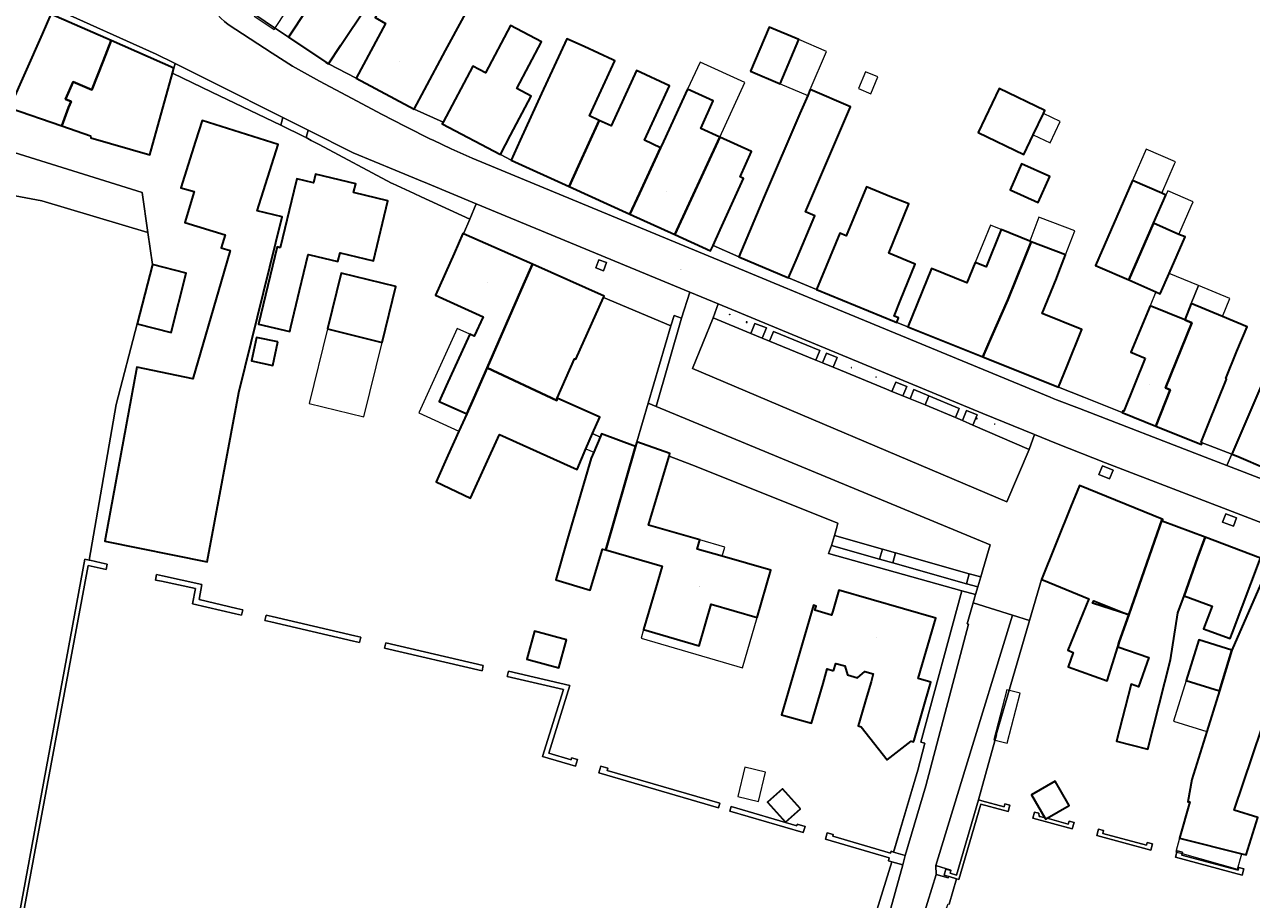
# Model space of a CAD drawing. Header units: metres. Extents: x 200176 to 205485, y 394066 to 399855.
# Tile 67 of 230: x 203561 to 203701, y 395724 to 395824. Entities that reach past the tile are written whole.
import ezdxf
from ezdxf.enums import TextEntityAlignment as Align

# ---------------------------------------------------------------- set-up
doc = ezdxf.new("R2010")
doc.units = ezdxf.units.M
doc.layers.get('0').update_dxf_attribs({"lineweight": 25})
for name, color, linetype, lineweight in [('B-WE-GR-BEPLANTING_CULTUUR_HEESTERS-GV', 90, 'Continuous', 18), ('B-WE-GR-GRAS-GV', 60, 'Continuous', 13), ('B-WE-GR-HAAG-GV', 90, 'Continuous', 13), ('B-WE-IE-MEUBILAIR_WEGMEUBILAIR-GV', 7, 'Continuous', 18), ('B-WE-IE-MEUBILAIR_WEGMEUBILAIR-S', 7, 'Continuous', 25), ('B-WE-IE-TERREINAFSCHEIDING_KUNSTMATIG_HEKWERK-G', 20, 'IE-TERREINAFSCHEIDING-KUNSTMATIG', 18), ('B-WE-IE-TERREINAFSCHEIDING_KUNSTMATIG_MUUR-GV', 90, 'Continuous', 18), ('B-WE-OG-BEBOUWING-GV', 7, 'Continuous', 35), ('B-WE-OG-BEBOUWING-T18', 10, 'Continuous', 18), ('B-WE-OG-BEBOUWING_LUIFEL-GV', 7, 'Continuous', 18), ('B-WE-OG-TERREIN_ERF-GV', 7, 'Continuous', 18), ('B-WE-OG-TOPOGRAFIE-T18', 10, 'Continuous', 18), ('B-WE-OG-WEG-GV', 7, 'Continuous', 18), ('B-WE-VH-GOOT-G', 170, 'Continuous', 18), ('B-WE-VH-VERHARDING_ASFALT-GV', 252, 'Continuous', 18), ('B-WE-VH-VERHARDING_FUNDERING_ZAND-GV', 7, 'Continuous', 18), ('B-WE-VH-VERHARDING_SIERBESTRATING-GV', 252, 'Continuous', 18), ('B-WE-VH-VERHARDING_STRAATBAKSTEEN-GV', 252, 'Continuous', 18)]:
    doc.layers.add(name, color=color, linetype=linetype, lineweight=lineweight)
doc.styles.add('NLCS-ISO-M20-T18', font='NLCS-ISO.ttf', dxfattribs={"height": 0.036})
doc.linetypes.add('IE-TERREINAFSCHEIDING-KUNSTMATIG', pattern='A,4,[82,NLCS.shx,S=0.75,R=90,X=0,Y=0],4,-2', length=10)

# ---------------------------------------------------------------- blocks, each defined once
blk = doc.blocks.new('SIE-WEG_AFVALBAK-SO')
at = {"linetype": 'ByBlock', "lineweight": 18}
h = blk.add_hatch(color=0, dxfattribs=at)
h.dxf.hatch_style = 1
h.paths.add_polyline_path([(-1.5, -1.5), (1.5, -1.5), (1.5, 1.5), (-1.5, 1.5)])
at = {"color": 0, "linetype": 'ByBlock', "lineweight": 18}
for points in [[(-2, -2), (2, -2), (2, 2), (-2, 2)], [(-1.5, -1.5), (1.5, -1.5), (1.5, 1.5), (-1.5, 1.5)]]:
    blk.add_lwpolyline(points, close=True, dxfattribs=at)
blk = doc.blocks.new('SIE-WEG_ZITBANK-SO')
at = {"color": 0, "linetype": 'ByBlock', "lineweight": 18}
blk.add_lwpolyline([(-0.9, -1.6), (-0.9, -0.2), (1.1, -0.2), (1.1, -1.6), (1.3, -1.6), (1.3, -0.2), (1.5, 1.8), (1.3, 1.8), (1.1, 0), (-1.1, 0), (-1.1, -1.6)], close=True, dxfattribs=at)

msp = doc.modelspace()

# ---------------------------------------------------------------- linework, layer by layer
at = {"layer": 'B-WE-GR-BEPLANTING_CULTUUR_HEESTERS-GV', "flags": 128}
for points in [[(203633.266, 395780.812), (203636.177, 395790.884), (203635.33, 395791.211), (203634.949, 395790.009), (203632.35, 395781.17)], [(203653.629, 395766.076), (203653.305, 395764.941), (203658.793, 395763.372), (203659.117, 395764.507)], [(203660.285, 395762.946), (203668.696, 395760.534), (203669.014, 395761.686), (203660.603, 395764.098)]]:
    msp.add_lwpolyline(points, close=True, dxfattribs=at)
at = {"layer": 'B-WE-GR-GRAS-GV', "flags": 128}
for points in [[(203574.04, 395790.255), (203575.781, 395797.029), (203575.252, 395800.694), (203563.122, 395804.282), (203538.768, 395808.873), (203527.271, 395811.04), (203519.427, 395813.841), (203518.014, 395809.882), (203504.543, 395772.381), (203480.015, 395781.541), (203475.562, 395783.377), (203474.153, 395783.958), (203467.573, 395767.474), (203466.56, 395763.981), (203468.315, 395763.351), (203468.097, 395762.749), (203467.396, 395760.809)], [(203538.768, 395808.873), (203563.122, 395804.282), (203575.252, 395800.694), (203574.597, 395805.234), (203559.998, 395809.809)], [(203558.968, 395714.048), (203568.053, 395763.362), (203568.548, 395763.256), (203571.611, 395781.035), (203574.04, 395790.255)]]:
    msp.add_lwpolyline(points, dxfattribs=at)
at = {"layer": 'B-WE-GR-HAAG-GV', "flags": 128}
for points in [[(203651.507, 395786.104), (203651.952, 395787.208), (203646.665, 395789.381), (203646.22, 395788.277)], [(203662.708, 395782.746), (203662.291, 395781.696), (203663.973, 395780.994), (203667.461, 395779.538), (203667.878, 395780.588), (203664.404, 395782.038)]]:
    msp.add_lwpolyline(points, close=True, dxfattribs=at)
at = {"layer": 'B-WE-IE-MEUBILAIR_WEGMEUBILAIR-GV', "flags": 128}
for points in [[(203626.75, 395797.567), (203626.393, 395796.644), (203627.256, 395796.319), (203627.604, 395797.246)], [(203645.397, 395788.616), (203645.877, 395789.781), (203644.543, 395790.286), (203644.079, 395789.159)], [(203652.271, 395785.793), (203653.476, 395785.304), (203653.947, 395786.388), (203652.717, 395786.894)], [(203660.658, 395783.602), (203660.19, 395782.533), (203661.432, 395782.038), (203661.877, 395783.093)], [(203669.447, 395778.677), (203669.923, 395779.844), (203668.692, 395780.343), (203668.234, 395779.203)], [(203683.822, 395773.04), (203685.017, 395772.53), (203685.441, 395773.541), (203684.23, 395774.038)], [(203697.932, 395767.584), (203699.176, 395767.122), (203699.534, 395768.084), (203698.317, 395768.553)]]:
    msp.add_lwpolyline(points, close=True, dxfattribs=at)
at = {"layer": 'B-WE-IE-TERREINAFSCHEIDING_KUNSTMATIG_HEKWERK-G', "flags": 128}
for points in [[(203677.256, 395761.058), (203675.892, 395756.378)], [(203675.892, 395756.378), (203672.084, 395743.314), (203672.141, 395743.297), (203670.892, 395738.785)], [(203663.137, 395739.256), (203663.965, 395742.364), (203663.509, 395742.477)], [(203663.137, 395739.256), (203660.355, 395729.858)], [(203670.063, 395735.861), (203670.892, 395738.785)], [(203670.063, 395735.861), (203667.55, 395727.286), (203666.829, 395727.494)], [(203670.44, 395735.763), (203670.063, 395735.861)], [(203670.338, 395735.376), (203672.909, 395734.707), (203673.48, 395734.558), (203673.666, 395735.275), (203673.095, 395735.424), (203673.009, 395735.094), (203670.44, 395735.763)], [(203670.338, 395735.376), (203667.821, 395726.79), (203667.568, 395726.864)], [(203666.921, 395727.808), (203666.364, 395727.97), (203666.161, 395727.272), (203666.684, 395727.12)], [(203666.829, 395727.494), (203666.921, 395727.808)], [(203666.934, 395727.853), (203666.921, 395727.808)], [(203666.684, 395727.12), (203666.619, 395726.953)], [(203666.684, 395727.12), (203666.718, 395727.11)], [(203666.718, 395727.11), (203667.568, 395726.864)]]:
    msp.add_lwpolyline(points, dxfattribs=at)
at = {"layer": 'B-WE-IE-TERREINAFSCHEIDING_KUNSTMATIG_MUUR-GV', "flags": 128}
for points in [[(203568.053, 395763.362), (203558.968, 395714.048), (203554.85, 395691.251), (203554.617, 395691.296), (203554.58, 395691.106), (203554.521, 395690.806), (203555.133, 395690.687), (203555.169, 395690.882), (203559.9, 395716.87), (203568.442, 395762.633), (203569.794, 395762.342), (203570.479, 395762.195), (203570.611, 395762.812), (203569.927, 395762.959), (203568.636, 395763.237), (203568.548, 395763.256)], [(203585.25, 395757.133), (203585.932, 395756.976), (203586.074, 395757.589), (203585.392, 395757.747), (203581.09, 395758.742), (203581.416, 395760.488), (203576.919, 395761.455), (203576.234, 395761.602), (203576.102, 395760.986), (203576.786, 395760.838), (203580.684, 395760), (203580.36, 395758.264)], [(203589.426, 395756.814), (203588.744, 395756.972), (203588.602, 395756.358), (203589.284, 395756.2), (203598.742, 395754.013), (203599.424, 395753.855), (203599.566, 395754.469), (203598.884, 395754.627)], [(203602.41, 395753.811), (203602.268, 395753.197), (203613.394, 395750.624), (203613.536, 395751.238)], [(203623.558, 395740.447), (203621.006, 395741.192), (203623.419, 395748.952), (203616.408, 395750.574), (203616.267, 395749.96), (203622.694, 395748.473), (203620.315, 395740.821), (203624.054, 395739.729), (203624.278, 395740.494), (203623.627, 395740.684)], [(203640.56, 395735.48), (203627.675, 395739.244), (203627.744, 395739.481), (203626.952, 395739.713), (203626.728, 395738.947), (203640.406, 395734.952)], [(203670.338, 395735.376), (203672.909, 395734.707), (203673.48, 395734.558), (203673.666, 395735.275), (203673.095, 395735.424), (203673.009, 395735.094), (203670.44, 395735.763), (203670.063, 395735.861), (203667.55, 395727.286), (203666.829, 395727.494), (203666.921, 395727.808), (203666.364, 395727.97), (203666.161, 395727.272), (203666.684, 395727.12), (203666.718, 395727.11), (203667.568, 395726.864), (203667.821, 395726.79)], [(203649.332, 395732.917), (203641.859, 395735.1), (203641.705, 395734.572), (203650.064, 395732.13), (203650.274, 395732.848), (203649.388, 395733.107)], [(203676.965, 395734.336), (203676.458, 395734.464), (203676.286, 395733.781), (203680.788, 395732.561), (203680.981, 395733.279), (203680.411, 395733.432), (203680.322, 395733.1), (203677.9, 395733.766), (203677.736, 395733.672), (203677.64, 395733.838), (203677.124, 395733.98), (203676.995, 395733.969)], [(203652.604, 395731.388), (203659.895, 395729.258), (203659.797, 395728.897), (203660.186, 395728.791), (203661.424, 395728.456), (203661.714, 395729.526), (203660.373, 395729.918), (203660.1, 395729.998), (203660.039, 395729.789), (203653.431, 395731.72), (203653.486, 395731.91), (203652.814, 395732.106)], [(203689.957, 395730.847), (203689.335, 395731.021), (203689.246, 395730.703), (203684.266, 395732.034), (203684.357, 395732.372), (203683.777, 395732.526), (203683.583, 395731.801), (203689.761, 395730.144)], [(203692.721, 395729.915), (203692.568, 395729.344), (203700.179, 395727.286), (203700.38, 395727.988), (203699.812, 395728.15), (203699.721, 395727.833), (203693.29, 395729.564), (203693.337, 395729.741), (203693.378, 395729.893), (203692.76, 395730.059)]]:
    msp.add_lwpolyline(points, close=True, dxfattribs=at)
at = {"layer": 'B-WE-OG-BEBOUWING-GV', "flags": 128}
for points in [[(203595.506, 395829.36), (203591.295, 395822.998), (203595.58, 395820.132), (203595.578, 395820.129), (203595.855, 395819.948), (203597.267, 395822.068), (203605.982, 395835.158)], [(203704.937, 395789.224), (203699.003, 395775.35), (203699.527, 395775.18), (203703.06, 395773.648)]]:
    msp.add_lwpolyline(points, dxfattribs=at)
for points in [[(203609.242, 395821.466), (203613.402, 395829.216), (203609.482, 395831.269), (203605.562, 395833.323), (203601.193, 395825.258), (203602.388, 395824.556), (203599.044, 395818.307), (203605.657, 395814.768), (203606.837, 395816.972)], [(203570.141, 395820.268), (203571.059, 395822.596), (203564.187, 395825.63), (203563.177, 395823.343), (203559.461, 395814.924), (203565.419, 395812.87), (203566.184, 395814.961), (203566.485, 395815.656), (203565.861, 395815.926), (203566.712, 395817.892), (203568.839, 395816.965)], [(203616.656, 395811.806), (203619.004, 395816.251), (203617.381, 395817.114), (203620.205, 395822.458), (203616.644, 395824.34), (203613.776, 395818.926), (203612.339, 395819.683), (203608.954, 395813.274), (203608.861, 395813.097), (203615.488, 395809.596)], [(203644.043, 395819.109), (203647.434, 395817.674), (203649.566, 395822.712), (203646.175, 395824.147)], [(203571.059, 395822.596), (203570.141, 395820.268), (203568.839, 395816.965), (203566.712, 395817.892), (203565.861, 395815.926), (203566.485, 395815.656), (203566.184, 395814.961), (203565.419, 395812.87), (203568.716, 395811.734), (203568.741, 395811.505), (203575.479, 395809.557), (203578.046, 395818.862), (203578.206, 395819.441)], [(203624.425, 395808.286), (203626.782, 395813.486), (203625.663, 395814), (203628.559, 395820.298), (203628.349, 395820.394), (203625.052, 395821.909), (203623.065, 395822.818), (203620.185, 395816.572), (203617.758, 395811.224), (203616.716, 395808.928), (203623.352, 395805.918)], [(203623.352, 395805.918), (203630.28, 395802.775), (203631.362, 395805.118), (203633.785, 395810.362), (203631.927, 395811.214), (203634.787, 395817.448), (203631.031, 395819.172), (203628.141, 395812.861), (203626.782, 395813.486), (203624.425, 395808.286)], [(203631.362, 395805.118), (203630.28, 395802.775), (203635.393, 395800.456), (203640.552, 395811.578), (203638.368, 395812.579), (203639.804, 395815.713), (203636.864, 395817.06), (203634.115, 395811.08), (203633.785, 395810.362)], [(203648.386, 395795.502), (203649.358, 395797.806), (203651.382, 395802.603), (203650.341, 395803.049), (203655.475, 395815.053), (203650.868, 395817.024), (203650.577, 395816.344), (203649.685, 395814.259), (203645.654, 395804.881), (203642.707, 395797.898)], [(203670.031, 395812.102), (203675.265, 395809.601), (203676.335, 395811.84), (203677.506, 395814.289), (203677.661, 395814.614), (203672.427, 395817.115)], [(203583.631, 395795.101), (203580.392, 395783.985), (203573.975, 395785.314), (203570.327, 395765.432), (203582.008, 395763.05), (203585.621, 395782.424), (203590.569, 395802.458), (203587.728, 395803.168), (203590.132, 395810.733), (203581.456, 395813.49), (203580.699, 395811.107), (203579.004, 395805.772), (203580.528, 395805.374), (203579.456, 395801.816), (203584.055, 395800.403), (203583.609, 395798.939), (203584.65, 395798.629)], [(203639.77, 395799.19), (203640.592, 395801.002), (203643.251, 395806.861), (203642.859, 395807.042), (203644.172, 395809.919), (203640.552, 395811.578), (203635.393, 395800.456), (203639.499, 395798.593)], [(203678.227, 395807.085), (203675.001, 395808.516), (203673.679, 395805.536), (203676.905, 395804.104)], [(203590.357, 395798.947), (203589.995, 395799.034), (203587.885, 395790.226), (203591.446, 395789.373), (203591.572, 395789.899), (203592.571, 395794.064), (203593.558, 395798.18), (203593.75, 395798.134), (203596.946, 395797.368), (203597.184, 395798.376), (203600.995, 395797.463), (203602.634, 395804.3), (203598.732, 395805.25), (203598.972, 395806.252), (203594.398, 395807.349), (203594.158, 395806.347), (203592.242, 395806.807), (203591.903, 395805.395)], [(203660.738, 395790.411), (203660.951, 395790.929), (203660.687, 395791.037), (203660.432, 395791.142), (203661.169, 395792.936), (203662.864, 395797.066), (203659.831, 395798.333), (203662.143, 395803.953), (203659.953, 395804.786), (203657.29, 395805.903), (203654.963, 395800.317), (203654.25, 395800.617), (203651.601, 395794.161), (203660.469, 395790.521)], [(203690.06, 395801.731), (203691.471, 395804.963), (203690.995, 395805.171), (203687.67, 395806.626), (203683.425, 395796.928), (203683.7, 395796.807), (203687.236, 395795.262)], [(203687.236, 395795.262), (203690.336, 395793.907), (203690.832, 395793.691), (203691.846, 395796.011), (203693.665, 395800.172), (203692.941, 395800.47), (203690.06, 395801.731)], [(203611.992, 395789.082), (203609.316, 395783.183), (203608.501, 395781.386), (203611.647, 395779.958), (203612.466, 395781.764), (203613.983, 395785.234), (203618.141, 395794.757), (203619.142, 395797.048), (203611.277, 395800.53), (203611.209, 395800.56), (203610.197, 395798.274), (203608.087, 395793.508), (203613.523, 395791.061), (203612.518, 395788.848)], [(203662.024, 395789.904), (203670.578, 395786.475), (203671.575, 395788.769), (203673.417, 395793.008), (203675.329, 395797.728), (203676.1, 395799.629), (203675.936, 395799.696), (203672.671, 395801.019), (203670.938, 395796.744), (203669.705, 395797.244), (203668.764, 395794.924), (203664.698, 395796.576)], [(203680.16, 395785.328), (203681.871, 395789.598), (203677.353, 395791.42), (203678.969, 395795.427), (203679.246, 395796.14), (203680.011, 395798.112), (203676.1, 395799.629), (203675.329, 395797.728), (203673.417, 395793.008), (203671.575, 395788.769), (203670.578, 395786.475), (203679.23, 395783.007)], [(203575.781, 395797.029), (203574.04, 395790.255), (203577.889, 395789.266), (203579.63, 395796.04)], [(203595.766, 395789.664), (203601.994, 395788.131), (203603.562, 395794.495), (203597.333, 395796.029)], [(203627.269, 395793.261), (203627.339, 395793.418), (203619.142, 395797.048), (203618.141, 395794.757), (203613.983, 395785.234), (203621.935, 395781.479), (203621.969, 395781.75), (203623.968, 395786.263), (203624.105, 395786.202)], [(203689.089, 395786.326), (203686.66, 395780.272), (203686.558, 395780.313), (203686.476, 395780.109), (203690.313, 395778.57), (203691.969, 395782.704), (203691.43, 395782.92), (203694.417, 395790.38), (203693.627, 395790.697), (203689.664, 395792.287), (203687.471, 395786.998)], [(203693.627, 395790.697), (203694.417, 395790.38), (203691.43, 395782.92), (203691.969, 395782.704), (203690.313, 395778.57), (203695.525, 395776.479), (203695.604, 395776.674), (203695.501, 395776.715), (203696.354, 395778.84), (203698.403, 395783.947), (203698.297, 395783.992), (203699.576, 395787.132), (203700.733, 395789.915), (203697.921, 395791.084), (203694.369, 395792.561)], [(203590.082, 395788.177), (203587.632, 395788.687), (203587.075, 395786.009), (203589.525, 395785.499)], [(203615.375, 395777.615), (203624.265, 395773.602), (203625.261, 395775.967), (203625.995, 395777.708), (203626.831, 395779.601), (203621.969, 395781.75), (203621.935, 395781.479), (203613.983, 395785.234), (203612.466, 395781.764), (203611.647, 395779.958), (203610.755, 395777.991), (203609.5, 395775.223), (203608.165, 395772.21), (203612.071, 395770.324)], [(203621.811, 395761.015), (203625.756, 395759.835), (203627.157, 395764.521), (203627.525, 395764.415), (203630.91, 395776.248), (203627.033, 395777.665), (203626.891, 395777.312), (203626.143, 395775.585), (203625.852, 395774.914), (203623.166, 395765.674)], [(203634.746, 395775.116), (203634.844, 395775.446), (203631.055, 395776.77), (203630.91, 395776.248), (203627.525, 395764.415), (203633.949, 395762.559), (203633.224, 395760.088), (203631.835, 395755.321), (203638.171, 395753.476), (203639.56, 395758.242), (203644.824, 395756.709), (203646.37, 395762.101), (203640.81, 395763.695), (203637.952, 395764.514), (203638.254, 395765.572), (203632.416, 395767.236)], [(203691.048, 395767.924), (203681.616, 395771.783), (203680.634, 395769.366), (203677.256, 395761.058), (203677.507, 395760.956), (203682.683, 395758.852), (203680.288, 395752.962), (203680.893, 395752.723), (203680.306, 395751.076), (203684.782, 395749.481), (203686.002, 395753.367), (203686.149, 395753.919), (203687.228, 395757.004), (203690.173, 395765.422)], [(203695.943, 395765.876), (203691.063, 395767.712), (203691.135, 395767.888), (203691.048, 395767.924), (203690.173, 395765.422), (203687.228, 395757.004), (203686.149, 395753.919), (203686.002, 395753.367), (203689.514, 395752.139), (203688.344, 395748.794), (203687.507, 395749.087), (203685.846, 395742.584), (203689.402, 395741.675), (203692.007, 395751.871), (203692.835, 395757.251), (203693.54, 395759.182), (203695.098, 395763.523)], [(203693.54, 395759.182), (203696.736, 395758.016), (203695.782, 395755.403), (203698.815, 395754.296), (203699.064, 395754.978), (203702.269, 395763.495), (203695.943, 395765.876), (203695.098, 395763.523)], [(203712.133, 395750.287), (203715.595, 395758.744), (203715.69, 395758.975), (203710.163, 395761.237), (203709.421, 395759.423), (203708.234, 395759.909), (203708.977, 395761.722), (203703.764, 395763.856), (203703.392, 395763.005), (203699.018, 395752.988), (203697.574, 395748.336), (203696.131, 395743.685), (203694.43, 395738.204), (203693.992, 395735.667), (203694.216, 395735.637), (203693.042, 395731.48), (203700.139, 395729.709), (203700.652, 395729.581), (203701.958, 395733.843), (203699.27, 395734.713), (203703.451, 395747.117), (203705.387, 395752.859), (203707.026, 395752.234)], [(203653.512, 395750.629), (203653.777, 395751.466), (203654.813, 395751.173), (203655.137, 395750.142), (203656.277, 395749.82), (203657.093, 395750.528), (203658.068, 395750.252), (203657.822, 395749.375), (203657.34, 395747.715), (203656.354, 395744.314), (203656.689, 395744.217), (203659.658, 395740.439), (203662.389, 395742.563), (203662.662, 395742.484), (203662.717, 395742.674), (203664.639, 395749.299), (203663.189, 395749.72), (203665.189, 395756.63), (203654.144, 395759.843), (203653.446, 395757.442), (203653.312, 395756.982), (203651.411, 395757.535), (203651.55, 395758.015), (203651.243, 395758.104), (203647.603, 395745.601), (203651.004, 395744.625), (203652.327, 395749.17), (203652.811, 395750.833)], [(203687.228, 395757.004), (203683.109, 395758.334), (203683.25, 395758.621)], [(203623.024, 395754.169), (203619.395, 395755.155), (203618.522, 395751.946), (203622.151, 395750.96)], [(203693.782, 395749.513), (203697.574, 395748.336), (203699.018, 395752.988), (203695.226, 395754.165)], [(203649.738, 395734.831), (203647.698, 395737.129), (203646.007, 395735.628), (203648.047, 395733.33)], [(203677.64, 395733.838), (203677.736, 395733.672), (203677.9, 395733.766), (203680.425, 395735.221), (203679.386, 395737.024), (203678.826, 395737.997), (203676.136, 395736.448)]]:
    msp.add_lwpolyline(points, close=True, dxfattribs=at)
at = {"layer": 'B-WE-OG-BEBOUWING_LUIFEL-GV', "flags": 128}
for points in [[(203591.162, 395826.113), (203588.864, 395827.635), (203587.384, 395825.399), (203589.682, 395823.877)], [(203649.566, 395822.712), (203647.434, 395817.674), (203650.577, 395816.344), (203650.868, 395817.024), (203652.728, 395821.374)], [(203640.552, 395811.578), (203643.4, 395817.817), (203638.285, 395820.153), (203636.864, 395817.06), (203639.804, 395815.713), (203638.368, 395812.579)], [(203657.786, 395816.528), (203658.592, 395818.467), (203657.188, 395819.05), (203656.382, 395817.111)], [(203676.335, 395811.84), (203678.25, 395810.925), (203679.42, 395813.374), (203677.506, 395814.289)], [(203690.995, 395805.171), (203692.465, 395808.533), (203692.556, 395808.741), (203689.23, 395810.195), (203687.67, 395806.626)], [(203692.941, 395800.47), (203694.356, 395803.702), (203694.567, 395804.184), (203691.682, 395805.445), (203691.471, 395804.963), (203690.06, 395801.731)], [(203670.938, 395796.744), (203672.671, 395801.019), (203671.438, 395801.519), (203669.705, 395797.244)], [(203681.083, 395800.874), (203677.152, 395802.349), (203676.959, 395802.422), (203675.936, 395799.696), (203676.1, 395799.629), (203680.011, 395798.112)], [(203693.627, 395790.697), (203694.369, 395792.561), (203695.189, 395794.624), (203691.846, 395796.011), (203690.832, 395793.691), (203690.336, 395793.907), (203689.664, 395792.287)], [(203697.921, 395791.084), (203698.774, 395793.137), (203695.189, 395794.624), (203694.369, 395792.561)], [(203595.766, 395789.664), (203593.673, 395781.166), (203599.901, 395779.633), (203601.994, 395788.131)], [(203610.755, 395777.991), (203611.647, 395779.958), (203608.501, 395781.386), (203609.316, 395783.183), (203611.992, 395789.082), (203610.558, 395789.733), (203606.174, 395780.069)], [(203626.891, 395777.312), (203625.995, 395777.708), (203625.261, 395775.967), (203626.143, 395775.585)], [(203640.81, 395763.695), (203641.113, 395764.757), (203638.254, 395765.572), (203637.952, 395764.514)], [(203638.171, 395753.476), (203631.835, 395755.321), (203631.548, 395754.335), (203643.148, 395750.956), (203644.824, 395756.709), (203639.56, 395758.242)], [(203671.82, 395742.735), (203673.336, 395742.336), (203674.835, 395748.047), (203673.319, 395748.445)], [(203696.131, 395743.685), (203697.574, 395748.336), (203693.782, 395749.513), (203692.339, 395744.861)], [(203645.745, 395739.028), (203643.382, 395739.594), (203642.583, 395736.263), (203644.945, 395735.696)], [(203693.337, 395729.741), (203699.645, 395727.96), (203700.139, 395729.709), (203693.042, 395731.48), (203692.609, 395729.947), (203692.721, 395729.915)]]:
    msp.add_lwpolyline(points, close=True, dxfattribs=at)
at = {"layer": 'B-WE-OG-TERREIN_ERF-GV', "flags": 128}
for points in [[(203605.982, 395835.158), (203597.267, 395822.068), (203595.855, 395819.948), (203599.044, 395818.307), (203602.388, 395824.556)], [(203591.295, 395822.998), (203595.506, 395829.36), (203586.906, 395834.943), (203584.967, 395831.467)], [(203613.402, 395829.216), (203609.242, 395821.466), (203606.837, 395816.972), (203605.657, 395814.768), (203608.954, 395813.274), (203612.339, 395819.683), (203613.776, 395818.926), (203616.644, 395824.34), (203620.205, 395822.458), (203617.381, 395817.114), (203619.004, 395816.251), (203616.656, 395811.806), (203615.488, 395809.596), (203616.716, 395808.928), (203617.758, 395811.224), (203620.185, 395816.572), (203623.065, 395822.818), (203625.052, 395821.909), (203628.349, 395820.394), (203628.559, 395820.298), (203625.663, 395814), (203626.782, 395813.486), (203628.141, 395812.861), (203631.031, 395819.172), (203634.787, 395817.448), (203631.927, 395811.214), (203633.785, 395810.362), (203634.115, 395811.08), (203636.864, 395817.06), (203639.804, 395815.713), (203638.368, 395812.579), (203640.552, 395811.578), (203644.172, 395809.919), (203642.859, 395807.042), (203643.251, 395806.861), (203640.592, 395801.002), (203639.77, 395799.19), (203642.707, 395797.898), (203645.654, 395804.881), (203649.685, 395814.259), (203650.577, 395816.344), (203650.868, 395817.024), (203655.475, 395815.053), (203650.341, 395803.049), (203651.382, 395802.603), (203649.358, 395797.806), (203648.386, 395795.502), (203651.601, 395794.161), (203654.25, 395800.617), (203654.963, 395800.317), (203657.29, 395805.903), (203659.953, 395804.786), (203662.143, 395803.953), (203659.831, 395798.333), (203662.864, 395797.066), (203661.169, 395792.936), (203660.432, 395791.142), (203660.687, 395791.037), (203660.951, 395790.929), (203660.738, 395790.411), (203662.024, 395789.904), (203664.698, 395796.576), (203668.764, 395794.924), (203669.705, 395797.244), (203670.938, 395796.744), (203672.671, 395801.019), (203675.936, 395799.696), (203676.1, 395799.629), (203680.011, 395798.112), (203679.246, 395796.14), (203678.969, 395795.427), (203677.353, 395791.42), (203681.871, 395789.598), (203680.16, 395785.328), (203679.23, 395783.007), (203682.097, 395781.86), (203686.476, 395780.109), (203686.558, 395780.313), (203686.66, 395780.272), (203689.089, 395786.326), (203687.471, 395786.998), (203689.664, 395792.287), (203693.627, 395790.697), (203694.369, 395792.561), (203697.921, 395791.084), (203700.733, 395789.915), (203699.576, 395787.132), (203698.297, 395783.992), (203698.403, 395783.947), (203696.354, 395778.84), (203695.501, 395776.715), (203695.604, 395776.674), (203696.51, 395776.321), (203699.003, 395775.35)], [(203656.944, 395718.374), (203660.186, 395728.791), (203659.797, 395728.897), (203659.895, 395729.258), (203652.604, 395731.388), (203652.814, 395732.106), (203653.486, 395731.91), (203653.431, 395731.72), (203660.039, 395729.789), (203660.1, 395729.998), (203660.373, 395729.918), (203663.137, 395739.256), (203663.965, 395742.364), (203663.509, 395742.477), (203668.176, 395759.753), (203652.948, 395764.001), (203653.305, 395764.941), (203653.629, 395766.076), (203653.854, 395766.863), (203654.026, 395767.466), (203637.359, 395774.128), (203634.746, 395775.116), (203632.416, 395767.236), (203638.254, 395765.572), (203637.952, 395764.514), (203640.81, 395763.695), (203646.37, 395762.101), (203644.824, 395756.709), (203639.56, 395758.242), (203638.171, 395753.476), (203631.835, 395755.321), (203633.224, 395760.088), (203633.949, 395762.559), (203627.525, 395764.415), (203627.157, 395764.521), (203625.756, 395759.835), (203621.811, 395761.015), (203623.166, 395765.674), (203625.852, 395774.914), (203626.143, 395775.585), (203626.891, 395777.312), (203625.995, 395777.708), (203625.261, 395775.967), (203624.265, 395773.602), (203615.375, 395777.615), (203612.071, 395770.324), (203608.165, 395772.21), (203609.5, 395775.223), (203610.755, 395777.991), (203611.647, 395779.958), (203608.501, 395781.386), (203609.316, 395783.183), (203611.992, 395789.082), (203612.518, 395788.848), (203613.523, 395791.061), (203608.087, 395793.508), (203610.197, 395798.274), (203611.209, 395800.56), (203611.277, 395800.53), (203612.016, 395802.221), (203606.431, 395804.774), (203605.657, 395805.128), (203603.166, 395806.267), (203603.064, 395806.314), (203594.786, 395810.717), (203593.897, 395811.206), (203593.315, 395811.528), (203593.139, 395811.625), (203590.411, 395812.933), (203582.55, 395816.703), (203578.046, 395818.862), (203575.479, 395809.557), (203568.741, 395811.505), (203568.716, 395811.734), (203565.419, 395812.87), (203559.461, 395814.924), (203563.177, 395823.343), (203564.187, 395825.63)], [(203585.962, 395826.571), (203591.295, 395822.998)], [(203559.998, 395809.809), (203574.597, 395805.234), (203575.252, 395800.694), (203575.781, 395797.029), (203579.63, 395796.04), (203577.889, 395789.266), (203574.04, 395790.255), (203571.611, 395781.035), (203568.548, 395763.256), (203568.636, 395763.237), (203569.927, 395762.959), (203570.611, 395762.812), (203570.479, 395762.195), (203569.794, 395762.342), (203568.442, 395762.633), (203559.9, 395716.87)], [(203699.003, 395775.35), (203704.937, 395789.224)], [(203702.269, 395763.495), (203699.064, 395754.978), (203698.815, 395754.296), (203695.782, 395755.403), (203696.736, 395758.016), (203693.54, 395759.182), (203692.835, 395757.251), (203692.007, 395751.871), (203689.402, 395741.675), (203685.846, 395742.584), (203687.507, 395749.087), (203688.344, 395748.794), (203689.514, 395752.139), (203686.002, 395753.367), (203684.782, 395749.481), (203680.306, 395751.076), (203680.893, 395752.723), (203680.288, 395752.962), (203682.683, 395758.852), (203677.507, 395760.956), (203677.256, 395761.058), (203675.892, 395756.378), (203672.084, 395743.314), (203672.141, 395743.297), (203670.892, 395738.785), (203670.063, 395735.861), (203670.44, 395735.763), (203673.009, 395735.094), (203673.095, 395735.424), (203673.666, 395735.275), (203673.48, 395734.558), (203672.909, 395734.707), (203670.338, 395735.376), (203667.821, 395726.79), (203667.568, 395726.864), (203666.729, 395723.964)], [(203703.451, 395747.117), (203699.27, 395734.713), (203701.958, 395733.843), (203700.652, 395729.581), (203700.139, 395729.709), (203693.042, 395731.48), (203694.216, 395735.637), (203693.992, 395735.667), (203694.43, 395738.204), (203696.131, 395743.685), (203697.574, 395748.336), (203693.782, 395749.513), (203695.226, 395754.165), (203699.018, 395752.988), (203703.392, 395763.005)]]:
    msp.add_lwpolyline(points, dxfattribs=at)
for points in [[(203644.043, 395819.109), (203646.175, 395824.147), (203649.566, 395822.712), (203647.434, 395817.674)], [(203675.265, 395809.601), (203670.031, 395812.102), (203672.427, 395817.115), (203677.661, 395814.614), (203677.506, 395814.289), (203676.335, 395811.84)], [(203580.392, 395783.985), (203583.631, 395795.101), (203584.65, 395798.629), (203583.609, 395798.939), (203584.055, 395800.403), (203579.456, 395801.816), (203580.528, 395805.374), (203579.004, 395805.772), (203580.699, 395811.107), (203581.456, 395813.49), (203590.132, 395810.733), (203587.728, 395803.168), (203590.569, 395802.458), (203585.621, 395782.424), (203582.008, 395763.05), (203570.327, 395765.432), (203573.975, 395785.314)], [(203678.227, 395807.085), (203676.905, 395804.104), (203673.679, 395805.536), (203675.001, 395808.516)], [(203591.572, 395789.899), (203591.446, 395789.373), (203587.885, 395790.226), (203589.995, 395799.034), (203590.357, 395798.947), (203591.903, 395805.395), (203592.242, 395806.807), (203594.158, 395806.347), (203594.398, 395807.349), (203598.972, 395806.252), (203598.732, 395805.25), (203602.634, 395804.3), (203600.995, 395797.463), (203597.184, 395798.376), (203596.946, 395797.368), (203593.75, 395798.134), (203593.558, 395798.18), (203592.571, 395794.064)], [(203690.336, 395793.907), (203687.236, 395795.262), (203683.7, 395796.807), (203683.425, 395796.928), (203687.67, 395806.626), (203690.995, 395805.171), (203691.471, 395804.963), (203690.06, 395801.731), (203692.941, 395800.47), (203693.665, 395800.172), (203691.846, 395796.011), (203690.832, 395793.691)], [(203601.994, 395788.131), (203595.766, 395789.664), (203597.333, 395796.029), (203603.562, 395794.495)], [(203634.949, 395790.009), (203627.269, 395793.261), (203624.105, 395786.202), (203623.968, 395786.263), (203621.969, 395781.75), (203626.831, 395779.601), (203625.995, 395777.708), (203626.891, 395777.312), (203627.033, 395777.665), (203630.91, 395776.248), (203631.055, 395776.77), (203632.35, 395781.17)], [(203590.082, 395788.177), (203589.525, 395785.499), (203587.075, 395786.009), (203587.632, 395788.687)], [(203580.36, 395758.264), (203580.684, 395760), (203576.786, 395760.838), (203576.102, 395760.986), (203576.234, 395761.602), (203576.919, 395761.455), (203581.416, 395760.488), (203581.09, 395758.742), (203585.392, 395757.747), (203586.074, 395757.589), (203585.932, 395756.976), (203585.25, 395757.133)], [(203652.327, 395749.17), (203651.004, 395744.625), (203647.603, 395745.601), (203651.243, 395758.104), (203651.55, 395758.015), (203651.411, 395757.535), (203653.312, 395756.982), (203653.446, 395757.442), (203654.144, 395759.843), (203665.189, 395756.63), (203663.189, 395749.72), (203664.639, 395749.299), (203662.717, 395742.674), (203662.662, 395742.484), (203662.389, 395742.563), (203659.658, 395740.439), (203656.689, 395744.217), (203656.354, 395744.314), (203657.34, 395747.715), (203657.822, 395749.375), (203658.068, 395750.252), (203657.093, 395750.528), (203656.277, 395749.82), (203655.137, 395750.142), (203654.813, 395751.173), (203653.777, 395751.466), (203653.512, 395750.629), (203652.811, 395750.833)], [(203687.228, 395757.004), (203683.25, 395758.621), (203683.109, 395758.334)], [(203598.884, 395754.627), (203599.566, 395754.469), (203599.424, 395753.855), (203598.742, 395754.013), (203589.284, 395756.2), (203588.602, 395756.358), (203588.744, 395756.972), (203589.426, 395756.814)], [(203623.024, 395754.169), (203622.151, 395750.96), (203618.522, 395751.946), (203619.395, 395755.155)], [(203613.536, 395751.238), (203613.394, 395750.624), (203602.268, 395753.197), (203602.41, 395753.811)], [(203623.558, 395740.447), (203623.627, 395740.684), (203624.278, 395740.494), (203624.054, 395739.729), (203620.315, 395740.821), (203622.694, 395748.473), (203616.267, 395749.96), (203616.408, 395750.574), (203623.419, 395748.952), (203621.006, 395741.192)], [(203640.406, 395734.952), (203626.728, 395738.947), (203626.952, 395739.713), (203627.744, 395739.481), (203627.675, 395739.244), (203640.56, 395735.48)], [(203649.738, 395734.831), (203648.047, 395733.33), (203646.007, 395735.628), (203647.698, 395737.129)], [(203680.981, 395733.279), (203680.788, 395732.561), (203676.286, 395733.781), (203676.458, 395734.464), (203676.965, 395734.336), (203676.995, 395733.969), (203677.124, 395733.98), (203677.64, 395733.838), (203676.136, 395736.448), (203678.826, 395737.997), (203679.386, 395737.024), (203680.425, 395735.221), (203677.9, 395733.766), (203680.322, 395733.1), (203680.411, 395733.432)], [(203649.388, 395733.107), (203650.274, 395732.848), (203650.064, 395732.13), (203641.705, 395734.572), (203641.859, 395735.1), (203649.332, 395732.917)], [(203689.957, 395730.847), (203689.761, 395730.144), (203683.583, 395731.801), (203683.777, 395732.526), (203684.357, 395732.372), (203684.266, 395732.034), (203689.246, 395730.703), (203689.335, 395731.021)], [(203693.337, 395729.741), (203693.29, 395729.564), (203699.721, 395727.833), (203699.812, 395728.15), (203700.38, 395727.988), (203700.179, 395727.286), (203692.568, 395729.344), (203692.721, 395729.915), (203692.76, 395730.059), (203693.378, 395729.893)]]:
    msp.add_lwpolyline(points, close=True, dxfattribs=at)
at = {"layer": 'B-WE-OG-WEG-GV', "flags": 128}
for points in [[(203660.373, 395729.918), (203661.714, 395729.526), (203664.06, 395737.459), (203668.923, 395755.958), (203668.779, 395756), (203669.471, 395758.381), (203669.743, 395759.316), (203668.176, 395759.753), (203663.509, 395742.477), (203663.965, 395742.364), (203663.137, 395739.256)], [(203665.217, 395728.386), (203666.934, 395727.853), (203666.921, 395727.808), (203666.829, 395727.494), (203667.55, 395727.286), (203670.063, 395735.861), (203670.892, 395738.785), (203672.141, 395743.297), (203672.084, 395743.314), (203675.892, 395756.378), (203673.973, 395756.977), (203668.502, 395739.225)]]:
    msp.add_lwpolyline(points, close=True, dxfattribs=at)
for points in [[(203651.105, 395687.589), (203651.163, 395687.664), (203651.157, 395689.243), (203651.271, 395690.818), (203652.365, 395695.743), (203661.424, 395728.456), (203660.186, 395728.791), (203656.944, 395718.374), (203648.432, 395687.601), (203647.222, 395685.996), (203637.098, 395686.28), (203619.432, 395685.21), (203614.862, 395684.683), (203603.761, 395684.414), (203594.038, 395685.107), (203592.727, 395686.159), (203588.543, 395686.476), (203587.074, 395685.477), (203578.928, 395685.907), (203572.493, 395686.784), (203569.62, 395687.432), (203566.697, 395689.476), (203566.485, 395688.459)], [(203665.242, 395727.361), (203663.743, 395722.555), (203656.52, 395696.791), (203655.061, 395690.651)], [(203657.596, 395682.652), (203662.214, 395681.575), (203665.985, 395681.464), (203668.746, 395681.623), (203669.782, 395681.682), (203669.989, 395684.904), (203657.14, 395684.886), (203657.084, 395688.284), (203658.193, 395692.449), (203657.954, 395692.524), (203658.125, 395693.062), (203658.387, 395692.979), (203658.692, 395694.045), (203665.904, 395721.451), (203666.433, 395723.503), (203666.599, 395724.007), (203666.729, 395723.964), (203667.568, 395726.864), (203666.718, 395727.11), (203666.684, 395727.12), (203666.619, 395726.953), (203665.242, 395727.361)]]:
    msp.add_lwpolyline(points, dxfattribs=at)
at = {"layer": 'B-WE-VH-GOOT-G'}
msp.add_lwpolyline([(203582.093, 395827.927, 0.1790267), (203584.396, 395824.437)], format="xyb", dxfattribs=at)
at = {"layer": 'B-WE-VH-GOOT-G', "flags": 128}
for points in [[(203578.218, 395820.053), (203576.193, 395821.068), (203564.502, 395826.304)], [(203584.396, 395824.437), (203589.42, 395821.148), (203591.768, 395819.698), (203594.161, 395818.331), (203594.832, 395817.974)], [(203578.367, 395819.978), (203578.218, 395820.053)], [(203582.925, 395817.693), (203578.367, 395819.978)], [(203590.668, 395813.811), (203582.925, 395817.693)], [(203594.832, 395817.974), (203597.917, 395816.335)], [(203597.917, 395816.335), (203601.997, 395814.167), (203604.6, 395812.818)], [(203593.566, 395812.358), (203590.668, 395813.811)], [(203604.6, 395812.818), (203604.744, 395812.744), (203607.511, 395811.36), (203607.815, 395811.214)], [(203603.469, 395807.809), (203598.694, 395809.787), (203593.566, 395812.358)], [(203607.815, 395811.214), (203609.872, 395810.225), (203612.257, 395809.158), (203639.201, 395798.019)], [(203606.136, 395806.704), (203603.469, 395807.809)], [(203607.16, 395806.28), (203606.136, 395806.704)], [(203612.728, 395803.974), (203607.16, 395806.28)], [(203637.132, 395793.866), (203612.728, 395803.974)], [(203639.201, 395798.019), (203642.254, 395796.757)], [(203642.254, 395796.757), (203647.872, 395794.434)], [(203640.356, 395792.531), (203637.132, 395793.866)], [(203647.872, 395794.434), (203651.165, 395793.072)], [(203676.475, 395777.6), (203670.574, 395780.014), (203640.356, 395792.531)], [(203651.165, 395793.072), (203678.26, 395781.871)], [(203678.619, 395781.724), (203678.26, 395781.871)], [(203678.971, 395781.581), (203678.619, 395781.724)], [(203681.598, 395780.566), (203678.971, 395781.581)], [(203695.957, 395775.017), (203681.598, 395780.566)], [(203742.032, 395750.08), (203721.981, 395759.43), (203716.224, 395761.991), (203710.233, 395764.493), (203684.585, 395774.356), (203678.999, 395776.568), (203676.475, 395777.6)], [(203698.424, 395774.063), (203695.957, 395775.017)], [(203707.704, 395770.477), (203698.424, 395774.063)]]:
    msp.add_lwpolyline(points, dxfattribs=at)
at = {"layer": 'B-WE-VH-VERHARDING_ASFALT-GV', "flags": 128}
for points in [[(203655.061, 395690.651), (203656.52, 395696.791), (203663.743, 395722.555), (203665.242, 395727.361), (203665.217, 395728.386), (203668.502, 395739.225), (203673.973, 395756.977), (203669.471, 395758.381), (203668.779, 395756), (203668.923, 395755.958), (203664.06, 395737.459), (203661.714, 395729.526)], [(203661.714, 395729.526), (203661.424, 395728.456), (203652.365, 395695.743), (203651.271, 395690.818), (203651.157, 395689.243), (203651.163, 395687.664), (203651.105, 395687.589)]]:
    msp.add_lwpolyline(points, dxfattribs=at)
at = {"layer": 'B-WE-VH-VERHARDING_FUNDERING_ZAND-GV', "flags": 128}
for points in [[(203626.75, 395797.567), (203626.393, 395796.644), (203627.256, 395796.319), (203627.604, 395797.246)], [(203645.397, 395788.616), (203645.877, 395789.781), (203644.543, 395790.286), (203644.079, 395789.159)], [(203651.507, 395786.104), (203651.952, 395787.208), (203646.665, 395789.381), (203646.22, 395788.277)], [(203652.271, 395785.793), (203653.476, 395785.304), (203653.947, 395786.388), (203652.717, 395786.894)], [(203660.658, 395783.602), (203660.19, 395782.533), (203661.432, 395782.038), (203661.877, 395783.093)], [(203664.404, 395782.038), (203663.973, 395780.994), (203667.461, 395779.538), (203667.878, 395780.588)], [(203668.234, 395779.203), (203669.447, 395778.677), (203669.923, 395779.844), (203668.692, 395780.343)], [(203683.822, 395773.04), (203685.017, 395772.53), (203685.441, 395773.541), (203684.23, 395774.038)], [(203697.932, 395767.584), (203699.176, 395767.122), (203699.534, 395768.084), (203698.317, 395768.553)], [(203665.217, 395728.386), (203665.242, 395727.361), (203666.619, 395726.953), (203666.684, 395727.12), (203666.161, 395727.272), (203666.364, 395727.97), (203666.921, 395727.808), (203666.934, 395727.853)]]:
    msp.add_lwpolyline(points, close=True, dxfattribs=at)
at = {"layer": 'B-WE-VH-VERHARDING_SIERBESTRATING-GV', "flags": 128}
msp.add_lwpolyline([(203662.708, 395782.746), (203662.291, 395781.696), (203663.973, 395780.994), (203664.404, 395782.038)], close=True, dxfattribs=at)
at = {"layer": 'B-WE-VH-VERHARDING_STRAATBAKSTEEN-GV', "flags": 128}
for points in [[(203555.79, 395830.205), (203564.502, 395826.304), (203576.193, 395821.068), (203578.218, 395820.053), (203578.367, 395819.978), (203582.925, 395817.693), (203590.668, 395813.811), (203593.566, 395812.358), (203598.694, 395809.787), (203603.469, 395807.809), (203606.136, 395806.704), (203607.16, 395806.28), (203612.728, 395803.974), (203637.132, 395793.866), (203640.356, 395792.531), (203670.574, 395780.014), (203676.475, 395777.6), (203678.999, 395776.568), (203684.585, 395774.356), (203710.233, 395764.493)], [(203630.28, 395802.775), (203623.352, 395805.918), (203616.716, 395808.928), (203615.488, 395809.596), (203608.861, 395813.097), (203608.954, 395813.274), (203605.657, 395814.768), (203599.044, 395818.307), (203595.855, 395819.948), (203595.578, 395820.129), (203595.58, 395820.132), (203591.295, 395822.998), (203585.962, 395826.571)], [(203707.704, 395770.477), (203698.424, 395774.063), (203695.957, 395775.017), (203681.598, 395780.566), (203678.971, 395781.581), (203678.619, 395781.724), (203678.26, 395781.871), (203651.165, 395793.072), (203647.872, 395794.434), (203642.254, 395796.757), (203639.201, 395798.019), (203612.257, 395809.158), (203609.872, 395810.225), (203607.815, 395811.214), (203607.511, 395811.36), (203604.744, 395812.744), (203604.6, 395812.818), (203601.997, 395814.167), (203597.917, 395816.335), (203594.832, 395817.974), (203594.161, 395818.331), (203591.768, 395819.698), (203589.42, 395821.148), (203584.396, 395824.437)], [(203584.396, 395824.437), (203589.42, 395821.148), (203591.768, 395819.698), (203594.161, 395818.331), (203594.832, 395817.974), (203597.917, 395816.335), (203601.997, 395814.167), (203604.6, 395812.818), (203604.744, 395812.744), (203607.511, 395811.36), (203607.815, 395811.214), (203609.872, 395810.225), (203612.257, 395809.158), (203639.201, 395798.019), (203642.254, 395796.757), (203647.872, 395794.434), (203651.165, 395793.072), (203678.26, 395781.871), (203678.619, 395781.724), (203678.971, 395781.581), (203681.598, 395780.566), (203695.957, 395775.017), (203698.424, 395774.063), (203699.003, 395775.35), (203696.51, 395776.321), (203695.604, 395776.674), (203695.525, 395776.479), (203690.313, 395778.57), (203686.476, 395780.109), (203682.097, 395781.86), (203679.23, 395783.007), (203670.578, 395786.475), (203662.024, 395789.904), (203660.738, 395790.411), (203660.469, 395790.521), (203651.601, 395794.161), (203648.386, 395795.502), (203642.707, 395797.898), (203639.77, 395799.19), (203639.499, 395798.593), (203635.393, 395800.456), (203630.28, 395802.775)], [(203710.233, 395764.493), (203684.585, 395774.356), (203678.999, 395776.568), (203676.475, 395777.6), (203675.848, 395775.902), (203673.298, 395769.912), (203637.444, 395785.164), (203639.788, 395790.927), (203640.356, 395792.531), (203637.132, 395793.866), (203636.177, 395790.884), (203633.266, 395780.812), (203671.394, 395764.994), (203670.567, 395762.15), (203670.331, 395761.339), (203670, 395760.201), (203669.743, 395759.316), (203669.471, 395758.381), (203673.973, 395756.977), (203675.892, 395756.378), (203677.256, 395761.058), (203680.634, 395769.366), (203681.616, 395771.783), (203691.048, 395767.924), (203691.135, 395767.888), (203691.063, 395767.712), (203695.943, 395765.876), (203702.269, 395763.495)]]:
    msp.add_lwpolyline(points, dxfattribs=at)
at = {"layer": 'B-WE-VH-VERHARDING_STRAATBAKSTEEN-GV'}
for points in [[(203584.396, 395824.437, -0.1790267), (203582.093, 395827.927)], [(203582.093, 395827.927, 0.1790267), (203584.396, 395824.437)]]:
    msp.add_lwpolyline(points, format="xyb", dxfattribs=at)
at = {"layer": 'B-WE-VH-VERHARDING_STRAATBAKSTEEN-GV', "flags": 128}
for points in [[(203564.187, 395825.63), (203571.059, 395822.596), (203578.206, 395819.441), (203578.367, 395819.978), (203578.218, 395820.053), (203576.193, 395821.068), (203564.502, 395826.304)], [(203582.55, 395816.703), (203590.411, 395812.933), (203590.668, 395813.811), (203582.925, 395817.693), (203578.367, 395819.978), (203578.206, 395819.441), (203578.046, 395818.862)], [(203593.315, 395811.528), (203593.566, 395812.358), (203590.668, 395813.811), (203590.411, 395812.933), (203593.139, 395811.625)], [(203612.016, 395802.221), (203612.728, 395803.974), (203607.16, 395806.28), (203606.136, 395806.704), (203603.469, 395807.809), (203598.694, 395809.787), (203593.566, 395812.358), (203593.315, 395811.528), (203593.897, 395811.206), (203594.786, 395810.717), (203603.064, 395806.314), (203603.166, 395806.267), (203605.657, 395805.128), (203606.431, 395804.774)], [(203612.728, 395803.974), (203612.016, 395802.221), (203611.277, 395800.53), (203619.142, 395797.048), (203627.339, 395793.418), (203627.269, 395793.261), (203634.949, 395790.009), (203635.33, 395791.211), (203636.177, 395790.884), (203637.132, 395793.866)], [(203626.75, 395797.567), (203627.604, 395797.246), (203627.256, 395796.319), (203626.393, 395796.644)], [(203662.291, 395781.696), (203662.708, 395782.746), (203664.404, 395782.038), (203667.878, 395780.588), (203667.461, 395779.538), (203668.234, 395779.203), (203668.692, 395780.343), (203669.923, 395779.844), (203669.447, 395778.677), (203675.848, 395775.902), (203676.475, 395777.6), (203670.574, 395780.014), (203640.356, 395792.531), (203639.788, 395790.927), (203644.079, 395789.159), (203644.543, 395790.286), (203645.877, 395789.781), (203645.397, 395788.616), (203646.22, 395788.277), (203646.665, 395789.381), (203651.952, 395787.208), (203651.507, 395786.104), (203652.271, 395785.793), (203652.717, 395786.894), (203653.947, 395786.388), (203653.476, 395785.304), (203654.317, 395784.962), (203659.56, 395782.784), (203660.19, 395782.533), (203660.658, 395783.602), (203661.877, 395783.093), (203661.432, 395782.038)], [(203639.788, 395790.927), (203637.444, 395785.164), (203673.298, 395769.912), (203675.848, 395775.902), (203669.447, 395778.677), (203668.234, 395779.203), (203667.461, 395779.538), (203663.973, 395780.994), (203662.291, 395781.696), (203661.432, 395782.038), (203660.19, 395782.533), (203659.56, 395782.784), (203654.317, 395784.962), (203653.476, 395785.304), (203652.271, 395785.793), (203651.507, 395786.104), (203646.22, 395788.277), (203645.397, 395788.616), (203644.079, 395789.159)], [(203654.026, 395767.466), (203653.854, 395766.863), (203653.629, 395766.076), (203659.117, 395764.507), (203660.603, 395764.098), (203669.014, 395761.686), (203670.331, 395761.339), (203670.567, 395762.15), (203671.394, 395764.994), (203633.266, 395780.812), (203632.35, 395781.17), (203631.055, 395776.77), (203634.844, 395775.446), (203634.746, 395775.116), (203637.359, 395774.128)], [(203707.704, 395770.477), (203708.109, 395771.412), (203704.593, 395772.982), (203705.143, 395774.229), (203703.615, 395774.904), (203703.06, 395773.648), (203699.527, 395775.18), (203699.003, 395775.35), (203698.424, 395774.063)], [(203683.822, 395773.04), (203684.23, 395774.038), (203685.441, 395773.541), (203685.017, 395772.53)], [(203697.932, 395767.584), (203698.317, 395768.553), (203699.534, 395768.084), (203699.176, 395767.122)], [(203653.305, 395764.941), (203652.948, 395764.001), (203668.176, 395759.753), (203669.743, 395759.316), (203670, 395760.201), (203668.696, 395760.534), (203660.285, 395762.946), (203658.793, 395763.372)], [(203658.793, 395763.372), (203660.285, 395762.946), (203660.603, 395764.098), (203659.117, 395764.507)], [(203669.014, 395761.686), (203668.696, 395760.534), (203670, 395760.201), (203670.331, 395761.339)]]:
    msp.add_lwpolyline(points, close=True, dxfattribs=at)

# ---------------------------------------------------------------- block references
at = {"layer": 'B-WE-IE-MEUBILAIR_WEGMEUBILAIR-S', "xscale": 0.02, "yscale": 0.02, "zscale": 0.02}
for name, p in [('SIE-WEG_ZITBANK-SO', (203641.669, 395791.323)), ('SIE-WEG_AFVALBAK-SO', (203643.61, 395790.447)), ('SIE-WEG_ZITBANK-SO', (203655.557, 395785.242)), ('SIE-WEG_ZITBANK-SO', (203658.382, 395784.175)), ('SIE-WEG_AFVALBAK-SO', (203669.88, 395779.432)), ('SIE-WEG_ZITBANK-SO', (203671.925, 395778.806))]:
    msp.add_blockref(name, p, dxfattribs=at)

# ---------------------------------------------------------------- texts
at = {"layer": 'B-WE-OG-BEBOUWING-T18', "style": 'NLCS-ISO-M20-T18'}
for s, rotation, p in [('55', 336.2, (203566.518, 395820.228)), ('94', 331.8, (203603.928, 395820.23)), ('53', 336.2, (203573.401, 395817.19)), ('92', 332.2, (203613.733, 395815.047)), ('90', 335.6, (203621.911, 395810.964)), ('49', 342.4, (203584.917, 395808.193)), ('88', 335.6, (203629.391, 395807.571)), ('86', 335.6, (203634.453, 395805.345)), ('84a', 335.6, (203639.154, 395803.196)), ('47', 346.5, (203597.082, 395802.592)), ('84', 337.1, (203646.778, 395800.522)), ('82', 337.7, (203657.104, 395796.226)), ('45', 336.1, (203614.033, 395794.935)), ('80', 338.2, (203667.58, 395791.986)), ('43', 336.1, (203621.912, 395791.447)), ('78', 338.2, (203675.997, 395788.612)), ('76a', 338.2, (203689.561, 395783.356)), ('76', 338.2, (203693.866, 395781.155)), ('37', 337.7, (203684.017, 395766.479)), ('35', 339.4, (203692.169, 395763.022)), ('33', 339.4, (203697.583, 395760.985)), ('41', 344, (203638.206, 395760.28)), ('39a', 343.8, (203658.455, 395754.423))]:
    msp.add_text(s, height=0.036, rotation=rotation, dxfattribs=at).set_placement(p, align=Align.MIDDLE)
at = {"layer": 'B-WE-OG-TOPOGRAFIE-T18', "style": 'NLCS-ISO-M20-T18'}
msp.add_text('Grotestraat', height=0.036, rotation=338.5, dxfattribs=at).set_placement((203636.053, 395796.474), align=Align.MIDDLE)

doc.saveas('drawing.dxf')
